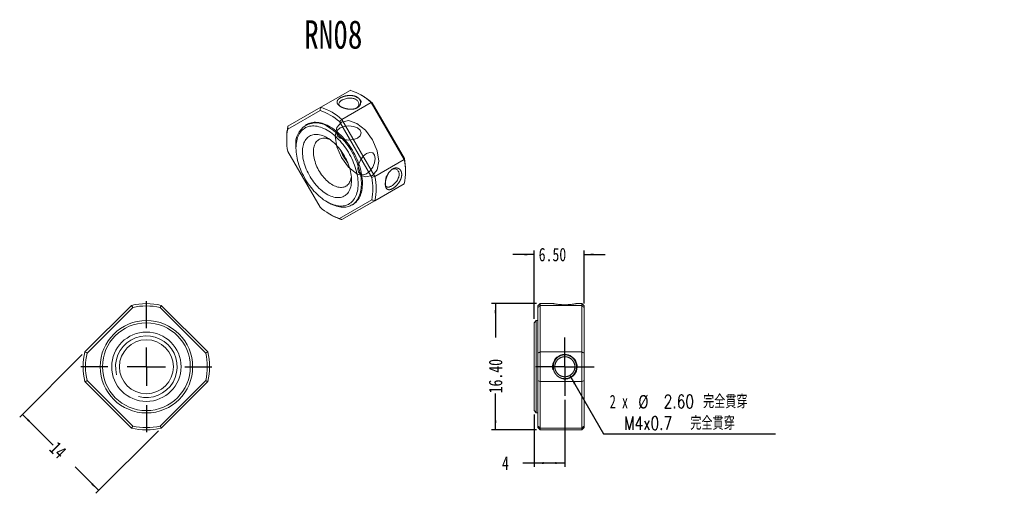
# Model space of a CAD drawing. Header units: millimetres. Extents: x 57 to 312, y 45 to 168.
import ezdxf

# ---------------------------------------------------------------- set-up
doc = ezdxf.new("R2010")
doc.units = ezdxf.units.MM
doc.layers.add('FORMAT', color=7, linetype='Continuous')
doc.styles.add('SLDTEXTSTYLE0', font='TXT', dxfattribs={"width": 0.75})
doc.styles.add('SLDTEXTSTYLE1', font='TXT', dxfattribs={"width": 0.666667})
doc.styles.add('SLDTEXTSTYLE2', font='TXT', dxfattribs={"width": 0.75, "bigfont": 'bigfont'})
doc.dimstyles.new('SLDDIMSTYLE0', dxfattribs={"dimtxt": 3.5, "dimasz": 2.5, "dimexe": 0, "dimexo": 0.0625, "dimgap": 0.875, "dimtad": 0, "dimlfac": 0.5, "dimrnd": 1e-09, "dimzin": 12, "dimdsep": 46, "dimtxsty": 'SLDTEXTSTYLE0', "dimsah": 1, "dimcen": 0.09, "dimadec": 0, "dimazin": 3, "dimtfac": 1, "dimtofl": 0, "dimtmove": 0, "dimatfit": 3, "dimfxl": 1, "dimfrac": 2, "dimtolj": 1, "dimtzin": 12, "dimarcsym": 0})
doc.dimstyles.new('SLDDIMSTYLE1', dxfattribs={"dimtxt": 3.5, "dimasz": 2.5, "dimexe": 0, "dimexo": 0.0625, "dimgap": 0.875, "dimtad": 0, "dimlfac": 0.5, "dimrnd": 1e-09, "dimzin": 4, "dimdsep": 46, "dimtxsty": 'SLDTEXTSTYLE0', "dimsah": 1, "dimcen": 0.09, "dimadec": 0, "dimazin": 1, "dimtfac": 1, "dimtofl": 0, "dimtmove": 0, "dimatfit": 3, "dimfxl": 1, "dimfrac": 2, "dimtolj": 1, "dimtzin": 12, "dimarcsym": 0})
doc.dimstyles.new('SLDDIMSTYLE2', dxfattribs={"dimtxt": 3.5, "dimasz": 2.5, "dimexe": 0, "dimexo": 0.0625, "dimgap": 0.875, "dimtad": 0, "dimlfac": 0.5, "dimrnd": 1e-09, "dimzin": 4, "dimdsep": 46, "dimtxsty": 'SLDTEXTSTYLE0', "dimsah": 1, "dimcen": 0.09, "dimadec": 0, "dimazin": 1, "dimtfac": 1, "dimtmove": 0, "dimatfit": 0, "dimfxl": 1, "dimfrac": 2, "dimtolj": 1, "dimtzin": 12, "dimarcsym": 0})
doc.dimstyles.new('SLDDIMSTYLE3', dxfattribs={"dimtxt": 3.5, "dimasz": 2.5, "dimexe": 0, "dimexo": 0.0625, "dimgap": 0.875, "dimtad": 0, "dimtih": 1, "dimtoh": 1, "dimdec": 0, "dimlfac": 0.5, "dimrnd": 1e-09, "dimzin": 12, "dimdsep": 46, "dimtxsty": 'SLDTEXTSTYLE0', "dimsah": 1, "dimcen": 0, "dimadec": 0, "dimazin": 3, "dimtfac": 1, "dimtofl": 0, "dimtmove": 0, "dimatfit": 3, "dimfxl": 1, "dimfrac": 2, "dimtolj": 1, "dimtzin": 12, "dimarcsym": 0})

# ---------------------------------------------------------------- blocks, each defined once
blk = doc.blocks.new('_D')
at = {"layer": 'FORMAT'}
for p, q in [((72.76, 81.24), (56.52, 65.01)), ((57.23, 65.72), (65.23, 57.72)), ((92.56, 61.44), (76.32, 45.21)), ((77.03, 45.92), (70.9, 52.05))]:
    blk.add_line(p, q, dxfattribs=at)
for points in [[(57.23, 65.72), (58.82, 63.77), (59.18, 64.12)], [(77.03, 45.92), (75.44, 47.86), (75.09, 47.51)]]:
    blk.add_solid(points, dxfattribs=at)
at = {"layer": 'FORMAT', "insert": (66.45, 58.95, -6.3), "char_height": 3.5, "attachment_point": 1, "rotation": 315, "style": 'SLDTEXTSTYLE0'}
blk.add_mtext('14', dxfattribs=at)
blk = doc.blocks.new('SW_CENTERMARKSYMBOL_0')
at = {"layer": 'FORMAT', "color": 0}
for p, q in [((0, 10), (0, 17)), ((0, 0), (0, 5)), ((-10, 0), (-17, 0)), ((0, 0), (-5, 0)), ((0, 0), (0, -5)), ((0, 0), (5, 0)), ((10, 0), (17, 0)), ((0, -10), (0, -17))]:
    blk.add_line(p, q, dxfattribs=at)
blk = doc.blocks.new('_D_1')
at = {"layer": 'FORMAT'}
for p, q in [((190.59, 94.49), (178.99, 94.49)), ((179.99, 94.49), (179.99, 85.66)), ((179.99, 61.69), (179.99, 71.18)), ((190.59, 61.69), (178.99, 61.69))]:
    blk.add_line(p, q, dxfattribs=at)
for points in [[(179.99, 94.49), (179.74, 91.99), (180.24, 91.99)], [(179.99, 61.69), (180.24, 64.19), (179.74, 64.19)]]:
    blk.add_solid(points, dxfattribs=at)
at = {"layer": 'FORMAT', "insert": (178.25, 71.18, 0.1), "char_height": 3.5, "attachment_point": 1, "rotation": 90, "style": 'SLDTEXTSTYLE0'}
blk.add_mtext('16.40', dxfattribs=at)
blk = doc.blocks.new('_D_2')
at = {"layer": 'FORMAT'}
for p, q in [((189.99, 90.49), (189.99, 108.24)), ((202.99, 94.48), (202.99, 108.24)), ((189.99, 107.24), (184.49, 107.24)), ((202.99, 107.24), (208.49, 107.24))]:
    blk.add_line(p, q, dxfattribs=at)
for points in [[(189.99, 107.24), (187.49, 107.49), (187.49, 106.99)], [(202.99, 107.24), (205.49, 106.99), (205.49, 107.49)]]:
    blk.add_solid(points, dxfattribs=at)
at = {"layer": 'FORMAT', "insert": (191.2, 108.98, 0.1), "char_height": 3.5, "attachment_point": 1, "style": 'SLDTEXTSTYLE0'}
blk.add_mtext('6.50', dxfattribs=at)
blk = doc.blocks.new('_D_3')
at = {"layer": 'FORMAT'}
for p, q in [((197.99, 69.49), (197.99, 52.08)), ((189.99, 65.69), (189.99, 52.08)), ((189.99, 53.08), (187.12, 53.08)), ((197.99, 53.08), (189.99, 53.08))]:
    blk.add_line(p, q, dxfattribs=at)
for points in [[(189.99, 53.08), (192.49, 52.83), (192.49, 53.33)], [(197.99, 53.08), (195.49, 53.33), (195.49, 52.83)]]:
    blk.add_solid(points, dxfattribs=at)
at = {"layer": 'FORMAT', "insert": (181.69, 54.81, 0.1), "char_height": 3.5, "attachment_point": 1, "style": 'SLDTEXTSTYLE0'}
blk.add_mtext('4', dxfattribs=at)
blk = doc.blocks.new('_D_4')
at = {"layer": 'FORMAT'}
for p, q in [((199.29, 75.84), (208.04, 60.68)), ((208.04, 60.68), (252.62, 60.68))]:
    blk.add_line(p, q, dxfattribs=at)
blk.add_solid([(199.29, 75.84), (200.32, 73.55), (200.75, 73.8)], dxfattribs=at)
at = {"layer": 'FORMAT', "char_height": 3.5, "attachment_point": 1}
for s, insert, style in [('2 x', (209.63, 70.8, 0.1), 'SLDTEXTSTYLE1'), ('%%c', (217.04, 70.74, 0.1), 'SLDTEXTSTYLE0'), ('2.60 \\M+18AAE\\M+19153\\M+18AD1\\M+190FA', (223.63, 70.8, 0.1), 'SLDTEXTSTYLE2'), ('M4x0.7  \\M+18AAE\\M+19153\\M+18AD1\\M+190FA', (213.37, 65.19, 0.1), 'SLDTEXTSTYLE2')]:
    blk.add_mtext(s, dxfattribs=dict(at, insert=insert, style=style))
blk = doc.blocks.new('SW_CENTERMARKSYMBOL_1')
at = {"layer": 'FORMAT', "color": 0}
for p, q in [((0, 5), (0, 7.6)), ((0, 0), (0, 5)), ((-5, 0), (-7.6, 0)), ((0, 0), (-5, 0)), ((0, 0), (0, -5)), ((0, 0), (5, 0)), ((5, 0), (7.6, 0)), ((0, -5), (0, -7.6))]:
    blk.add_line(p, q, dxfattribs=at)

msp = doc.modelspace()

# ---------------------------------------------------------------- linework, layer by layer
at = {"color": 7, "linetype": 'Continuous', "lineweight": 15}
for p, q in [((134.677, 145.469), (142.314, 149.877)), ((145.469, 148.432), (145.045, 148.677)), ((147.772, 146.726), (140.135, 142.318)), ((156.314, 131.932), (147.772, 146.726)), ((147.982, 146.65), (156.353, 132.151)), ((134.468, 144.655), (126.096, 139.821)), ((126.135, 140.536), (134.677, 145.469)), ((130.982, 141.026), (130.7, 140.862)), ((147.868, 127.252), (139.496, 141.752)), ((140.135, 142.318), (148.677, 127.523)), ((125.81, 137.573), (125.81, 137.083)), ((126.096, 134.014), (134.468, 119.514)), ((128.214, 135.368), (128.214, 134.878)), ((148.677, 127.523), (156.314, 131.932)), ((156.64, 128.592), (156.64, 129.082)), ((147.772, 120.696), (156.314, 125.629)), ((156.314, 125.629), (148.677, 121.22)), ((136.274, 120.917), (136.698, 120.672)), ((139.496, 116.611), (147.868, 121.445)), ((148.677, 121.22), (140.135, 116.287)), ((140.135, 116.287), (147.772, 120.696)), ((142.699, 120.077), (142.982, 120.24)), ((136.98, 117.733), (137.404, 117.488)), ((73.464, 81.948), (85.544, 94.027)), ((85.848, 93.483), (74.009, 81.644)), ((104.798, 81.644), (92.959, 93.483)), ((93.263, 94.027), (105.343, 81.948)), ((191.586, 94.488), (190.986, 93.888)), ((190.986, 93.483), (190.986, 93.888)), ((190.986, 81.644), (190.986, 93.483)), ((194.975, 94.488), (191.586, 94.488)), ((191.586, 94.488), (191.586, 94.027)), ((191.586, 94.027), (191.586, 81.948)), ((202.386, 94.027), (191.586, 94.027)), ((202.386, 94.488), (200.997, 94.488)), ((202.986, 93.888), (202.386, 94.488)), ((202.386, 94.027), (202.386, 94.488)), ((202.386, 81.948), (202.386, 94.027)), ((202.986, 93.888), (202.986, 93.483)), ((202.986, 93.483), (202.986, 81.644)), ((190.586, 90.088), (189.986, 89.488)), ((189.986, 66.688), (189.986, 89.488)), ((190.986, 90.088), (190.586, 90.088)), ((190.586, 90.088), (190.586, 66.088)), ((191.586, 81.948), (191.586, 74.228)), ((191.586, 81.948), (202.386, 81.948)), ((202.386, 74.228), (202.386, 81.948)), ((190.986, 74.532), (190.986, 81.644)), ((202.986, 81.644), (202.986, 74.532)), ((85.544, 62.149), (73.464, 74.228)), ((74.009, 74.532), (85.848, 62.693)), ((92.959, 62.693), (104.798, 74.532)), ((105.343, 74.228), (93.263, 62.149)), ((190.986, 62.693), (190.986, 74.532)), ((202.386, 74.228), (191.586, 74.228)), ((191.586, 74.228), (191.586, 62.149)), ((202.386, 62.149), (202.386, 74.228)), ((202.986, 74.532), (202.986, 62.693)), ((189.986, 66.688), (190.586, 66.088)), ((190.586, 66.088), (190.986, 66.088)), ((190.986, 62.288), (190.986, 62.693)), ((190.986, 62.288), (191.586, 61.688)), ((191.586, 62.149), (202.386, 62.149)), ((191.586, 62.149), (191.586, 61.688)), ((191.586, 61.688), (202.386, 61.688)), ((202.386, 61.688), (202.986, 62.288)), ((202.386, 61.688), (202.386, 62.149)), ((202.986, 62.693), (202.986, 62.288))]:
    msp.add_line(p, q, dxfattribs=at)
at = {"color": 7, "linetype": 'Continuous', "lineweight": 15, "flags": 128}
for points in [[(136.275, 139.533), (135.838, 139.772), (135.403, 139.982), (134.971, 140.164), (134.542, 140.316), (134.118, 140.439), (133.701, 140.532), (133.291, 140.595), (132.89, 140.627), (132.499, 140.629), (132.119, 140.6), (131.751, 140.541), (131.397, 140.452), (131.056, 140.332), (130.731, 140.183), (130.423, 140.005), (130.131, 139.798), (129.858, 139.563), (129.603, 139.3), (129.368, 139.011), (129.153, 138.697), (128.959, 138.357), (128.786, 137.993), (128.636, 137.607), (128.508, 137.199), (128.402, 136.771), (128.32, 136.323), (128.261, 135.858), (128.226, 135.376), (128.214, 134.878), (128.226, 134.368), (128.261, 133.845), (128.32, 133.311), (128.402, 132.769), (128.508, 132.218), (128.636, 131.663), (128.786, 131.102), (128.959, 130.54), (129.153, 129.976), (129.368, 129.413), (129.603, 128.853), (129.858, 128.296), (130.131, 127.745), (130.423, 127.202), (130.731, 126.667), (131.056, 126.143), (131.397, 125.631), (131.751, 125.132), (132.119, 124.648), (132.499, 124.18), (132.89, 123.731), (133.291, 123.3), (133.701, 122.889), (134.118, 122.501), (134.542, 122.134), (134.971, 121.792), (135.403, 121.474), (135.838, 121.182), (136.275, 120.916), (136.711, 120.678), (137.146, 120.468), (137.579, 120.286), (138.008, 120.134), (138.431, 120.011), (138.849, 119.918), (139.259, 119.855), (139.66, 119.823), (140.051, 119.821), (140.431, 119.85), (140.799, 119.909), (141.153, 119.998), (141.493, 120.118), (141.818, 120.267), (142.127, 120.445), (142.419, 120.652), (142.692, 120.887), (142.947, 121.149), (143.182, 121.438), (143.397, 121.753), (143.591, 122.093), (143.763, 122.456), (143.914, 122.843), (144.042, 123.251), (144.147, 123.679), (144.23, 124.127), (144.289, 124.592), (144.324, 125.074), (144.336, 125.571), (144.324, 126.082), (144.289, 126.605), (144.23, 127.139), (144.147, 127.681), (144.042, 128.231), (143.914, 128.787), (143.763, 129.347), (143.591, 129.91), (143.397, 130.474), (143.182, 131.037), (142.947, 131.597), (142.692, 132.154), (142.419, 132.704), (142.127, 133.248), (141.818, 133.783), (141.493, 134.307), (141.153, 134.819), (140.799, 135.318), (140.431, 135.802), (140.051, 136.269), (139.66, 136.719), (139.259, 137.15), (138.849, 137.56), (138.431, 137.949), (138.008, 138.315), (137.579, 138.658), (137.146, 138.976), (136.711, 139.268), (136.275, 139.533)], [(142.982, 120.24), (143.021, 120.264), (143.328, 120.465), (143.616, 120.694), (143.886, 120.951), (144.137, 121.235), (144.368, 121.545), (144.578, 121.881), (144.767, 122.24), (144.934, 122.624), (145.079, 123.029), (145.202, 123.456), (145.301, 123.903), (145.378, 124.368), (145.431, 124.851), (145.461, 125.351), (145.467, 125.864), (145.449, 126.392), (145.407, 126.93), (145.343, 127.48), (145.255, 128.038), (145.143, 128.603), (145.009, 129.174), (144.853, 129.749), (144.675, 130.327), (144.475, 130.905), (144.255, 131.482), (144.014, 132.058), (143.753, 132.629), (143.474, 133.195), (143.177, 133.753), (142.862, 134.303), (142.531, 134.843), (142.184, 135.371), (141.823, 135.885), (141.449, 136.385), (141.062, 136.869), (140.664, 137.336), (140.255, 137.784), (139.837, 138.212), (139.412, 138.619), (138.979, 139.003), (138.541, 139.365), (138.099, 139.702), (137.653, 140.013), (137.206, 140.299), (136.758, 140.557), (136.311, 140.788), (135.865, 140.991), (135.423, 141.165), (134.985, 141.309), (134.552, 141.424), (134.127, 141.508), (133.709, 141.563), (133.3, 141.587), (132.902, 141.58), (132.515, 141.543), (132.141, 141.475), (131.78, 141.377), (131.433, 141.249), (131.102, 141.092), (130.982, 141.026)], [(136.275, 137.574), (136.663, 137.336), (137.049, 137.072), (137.433, 136.782), (137.812, 136.468), (138.186, 136.131), (138.553, 135.772), (138.911, 135.392), (139.259, 134.993), (139.596, 134.577), (139.921, 134.144), (140.232, 133.696), (140.528, 133.236), (140.809, 132.764), (141.073, 132.283), (141.319, 131.794), (141.546, 131.3), (141.754, 130.801), (141.941, 130.3), (142.107, 129.799), (142.251, 129.3), (142.374, 128.804), (142.473, 128.313), (142.55, 127.83), (142.603, 127.355), (142.632, 126.891), (142.638, 126.439), (142.62, 126.002), (142.579, 125.58), (142.514, 125.176), (142.426, 124.79), (142.315, 124.424), (142.182, 124.08), (142.027, 123.759), (141.85, 123.462), (141.652, 123.19), (141.435, 122.945), (141.198, 122.726), (140.943, 122.535), (140.671, 122.373), (140.382, 122.24), (140.078, 122.137), (139.76, 122.064), (139.429, 122.021), (139.086, 122.009), (138.733, 122.027), (138.37, 122.076), (138, 122.155), (137.623, 122.264), (137.242, 122.403), (136.856, 122.571), (136.469, 122.767), (136.081, 122.991), (135.693, 123.242), (135.308, 123.519), (134.926, 123.821), (134.55, 124.147), (134.18, 124.495), (133.817, 124.865), (133.464, 125.255), (133.121, 125.663), (132.79, 126.088), (132.472, 126.528), (132.168, 126.982), (131.879, 127.449), (131.607, 127.925), (131.352, 128.41), (131.115, 128.902), (130.897, 129.399), (130.7, 129.899), (130.523, 130.4), (130.368, 130.9), (130.235, 131.398), (130.124, 131.892), (130.036, 132.379), (129.971, 132.859), (129.929, 133.328), (129.912, 133.786), (129.918, 134.231), (129.947, 134.661), (130, 135.074), (130.077, 135.469), (130.176, 135.845), (130.298, 136.2), (130.443, 136.533), (130.609, 136.842), (130.796, 137.127), (131.004, 137.386), (131.231, 137.618), (131.477, 137.823), (131.741, 137.999), (132.021, 138.147), (132.318, 138.265), (132.629, 138.353), (132.954, 138.411), (133.291, 138.438), (133.639, 138.435), (133.997, 138.402), (134.364, 138.338), (134.737, 138.244), (135.117, 138.12), (135.5, 137.966), (135.887, 137.784), (136.275, 137.574)], [(136.699, 140.268), (137.147, 139.996), (137.594, 139.697), (138.038, 139.373), (138.478, 139.024), (138.913, 138.651), (139.343, 138.255), (139.764, 137.837), (140.178, 137.399), (140.581, 136.942), (140.974, 136.466), (141.355, 135.974), (141.723, 135.466), (142.077, 134.945), (142.416, 134.411), (142.739, 133.866), (143.045, 133.312), (143.333, 132.749), (143.603, 132.181), (143.854, 131.607), (144.085, 131.031), (144.295, 130.452), (144.484, 129.874), (144.651, 129.298), (144.796, 128.725), (144.919, 128.156), (145.019, 127.595), (145.095, 127.041), (145.148, 126.496), (145.178, 125.963), (145.184, 125.442), (145.166, 124.936), (145.125, 124.445), (145.06, 123.97), (144.972, 123.514), (144.861, 123.077), (144.727, 122.661), (144.57, 122.266), (144.392, 121.894), (144.192, 121.546), (143.972, 121.224), (143.731, 120.926), (143.471, 120.656), (143.191, 120.413), (142.894, 120.197), (142.579, 120.011), (142.248, 119.854), (141.902, 119.726), (141.541, 119.628), (141.166, 119.56), (140.779, 119.523), (140.381, 119.516), (139.972, 119.54), (139.554, 119.594), (139.129, 119.679), (138.696, 119.794), (138.258, 119.938), (137.816, 120.112), (137.37, 120.314), (136.923, 120.545), (136.698, 120.672)], [(137.027, 137.088), (136.755, 137.194), (136.422, 137.298), (136.095, 137.373), (135.775, 137.417), (135.465, 137.432), (135.165, 137.415), (134.877, 137.368), (134.603, 137.292), (134.343, 137.185), (134.1, 137.049), (133.873, 136.885), (133.665, 136.692), (133.475, 136.473), (133.306, 136.228), (133.158, 135.958), (133.031, 135.664), (132.927, 135.349), (132.845, 135.013), (132.786, 134.658), (132.751, 134.286), (132.739, 133.899)], [(132.739, 133.899), (132.751, 133.498), (132.786, 133.085), (132.845, 132.662), (132.927, 132.232), (133.031, 131.796), (133.158, 131.356), (133.306, 130.915), (133.475, 130.475), (133.665, 130.037), (133.873, 129.604), (134.1, 129.178), (134.343, 128.76), (134.603, 128.354), (134.877, 127.96), (135.165, 127.582), (135.465, 127.219), (135.775, 126.875), (136.095, 126.551), (136.422, 126.248), (136.755, 125.968), (137.092, 125.712), (137.433, 125.481), (137.775, 125.277), (138.116, 125.1), (138.455, 124.952), (138.791, 124.833), (139.121, 124.743), (139.444, 124.684), (139.759, 124.654), (140.065, 124.655), (140.359, 124.687), (140.64, 124.749), (140.907, 124.841), (141.159, 124.962), (141.394, 125.112), (141.612, 125.291), (141.811, 125.497), (141.99, 125.729), (142.149, 125.987), (142.286, 126.269), (142.402, 126.573), (142.495, 126.899), (142.565, 127.245), (142.594, 127.445)]]:
    msp.add_lwpolyline(points, dxfattribs=at)
at = {"color": 7, "linetype": 'Continuous', "lineweight": 0, "flags": 128}
for points in [[(144.053, 141.247), (141.888, 142), (140.053, 141.643), (138.827, 140.232), (138.396, 137.981), (138.827, 135.232), (140.053, 132.405), (141.888, 129.93), (144.053, 128.183), (146.218, 127.43), (148.053, 127.787), (149.279, 129.198), (149.71, 131.449), (149.279, 134.198), (148.053, 137.025), (146.218, 139.501), (144.053, 141.247)], [(144.194, 140.104), (143.156, 140.504), (141.932, 140.645), (140.707, 140.504), (139.669, 140.104), (138.975, 139.504), (138.732, 138.797), (138.975, 138.09), (139.669, 137.491), (140.707, 137.091), (141.932, 136.95), (143.156, 137.091), (144.194, 137.491), (144.888, 138.09), (145.132, 138.797), (144.888, 139.504), (144.194, 140.104)], [(148.79, 132.144), (148.618, 133.044), (148.127, 133.609), (147.393, 133.751), (146.527, 133.45), (145.661, 132.752), (144.927, 131.761), (144.437, 130.631), (144.265, 129.531), (144.437, 128.631), (144.927, 128.066), (145.661, 127.924), (146.527, 128.225), (147.393, 128.923), (148.127, 129.914), (148.618, 131.044), (148.79, 132.144)]]:
    msp.add_lwpolyline(points, dxfattribs=at)
at = {"color": 7, "linetype": 'Continuous', "lineweight": 15}
for radius in [12, 11.4, 9, 7]:
    msp.add_circle((89.403, 78.088), radius, dxfattribs=at)
for centre, radius, start, end in [((137.531, 135.289), 15.353, 48.15793, 71.84745), ((136.695, 133.394), 17.411, 49.58862, 59.73733), ((129.758, 130.689), 14.738, 48.64219, 71.36319), ((129.894, 130.88), 15.353, 48.15793, 71.84745), ((138.558, 137.671), 12.749, 167.01303, 180.44253), ((133.403, 136.18), 5.252, 51.11774, 188.89301), ((140.675, 136.917), 14.865, 168.7364, 191.2636), ((150.889, 138.662), 11.936, 201.04244, 218.95219), ((141.284, 128.78), 15.356, 348.15715, 11.84285), ((139.355, 129.016), 17.285, 0.21996, 10.45058), ((133.289, 124.349), 14.865, 348.7364, 11.2636), ((133.648, 124.371), 15.356, 348.15715, 11.84285), ((144.206, 130.577), 14.738, 228.64219, 251.36319), ((143.955, 128.683), 12.971, 239.66777, 252.87505), ((89.403, 78.088), 16.4, 76.38815, 103.61185), ((89.403, 78.088), 15.8, 76.99425, 103.00575), ((89.403, 78.088), 16.4, 166.38815, 193.61185), ((89.403, 78.088), 16.4, 346.38815, 13.61185), ((89.403, 78.088), 15.8, 166.99425, 193.00575), ((89.403, 78.088), 15.8, 346.99425, 13.00575), ((89.403, 78.088), 16.4, 256.38815, 283.61185), ((89.403, 78.088), 15.8, 256.99425, 283.00575)]:
    msp.add_arc(centre, radius, start, end, dxfattribs=at)
at = {"color": 7, "linetype": 'Continuous', "lineweight": 0}
for centre, radius in [((89.403, 78.088), 8), ((197.986, 78.088), 3.2)]:
    msp.add_arc(centre, radius, 255, 195, dxfattribs=at)
at = {"color": 7, "linetype": 'Continuous', "lineweight": 15}
for points, knots in [([(143.444, 148.408), (144.083, 148.129), (144.595, 147.742), (144.917, 147.26), (145.041, 146.651), (144.873, 145.942), (144.254, 145.394), (143.527, 145.082), (142.782, 144.957), (141.98, 144.977), (141.174, 145.1), (140.42, 145.334), (139.779, 145.647), (139.266, 145.999), (138.945, 146.388), (138.823, 146.852), (138.991, 147.385), (139.611, 147.869), (140.337, 148.216), (141.084, 148.436), (141.886, 148.546), (142.691, 148.548), (143.444, 148.408), (144.083, 148.129), (144.595, 147.742)], [-0.1263018, -0.0838358, -0.0427072, 0, 0.0428046, 0.0839907, 0.1264534, 0.1885285, 0.2497704, 0.2910956, 0.331292, 0.3735486, 0.4160419, 0.4572742, 0.5001574, 0.5428639, 0.5839998, 0.6264804, 0.6886306, 0.7498454, 0.7911691, 0.8313908, 0.8736982, 0.9161642, 0.9572928, 1, 1.0428046, 1.0839907, 1.1264534]), ([(143.77, 147.519), (143.667, 147.572), (143.446, 147.684), (143.029, 147.8), (142.516, 147.868), (141.932, 147.855), (141.347, 147.764), (140.832, 147.622), (140.419, 147.458), (140.087, 147.286), (139.803, 147.103), (139.559, 146.888), (139.377, 146.628), (139.31, 146.342), (139.368, 146.063), (139.503, 145.889), (139.564, 145.811)], [0, 0, 0, 0, 0.05754456, 0.12375179, 0.19867332, 0.28234053, 0.36670044, 0.44189872, 0.50796464, 0.56494856, 0.6219701, 0.68804997, 0.76323894, 0.84756664, 0.93131628, 1, 1, 1, 1]), ([(143.944, 145.283), (143.976, 145.305), (144.113, 145.398), (144.302, 145.617), (144.487, 145.949), (144.555, 146.339), (144.488, 146.728), (144.307, 147.061), (144.066, 147.327), (143.864, 147.458), (143.77, 147.519)], [0, 0, 0, 0, 0.0376625, 0.1626838, 0.3049988, 0.464663, 0.6233243, 0.7653887, 0.8909149, 1, 1, 1, 1]), ([(151.431, 124.931), (151.382, 125.552), (151.432, 126.263), (151.608, 127.033), (151.948, 127.909), (152.493, 128.837), (153.222, 129.448), (153.886, 129.724), (154.449, 129.744), (154.946, 129.547), (155.35, 129.192), (155.605, 128.671), (155.684, 128.033), (155.606, 127.339), (155.349, 126.617), (154.883, 125.812), (154.184, 124.973), (153.399, 124.394), (152.766, 124.101), (152.285, 124.034), (151.901, 124.166), (151.606, 124.458), (151.431, 124.931), (151.382, 125.552), (151.432, 126.263)], [-0.1263018, -0.0838358, -0.0427072, 0, 0.0428046, 0.0839907, 0.1264534, 0.1885285, 0.2497704, 0.2910956, 0.331292, 0.3735486, 0.4160419, 0.4572742, 0.5001574, 0.5428639, 0.5839998, 0.6264804, 0.6886306, 0.7498454, 0.7911691, 0.8313908, 0.8736982, 0.9161642, 0.9572928, 1, 1.0428046, 1.0839907, 1.1264534]), ([(151.417, 125.282), (151.454, 125.19), (151.537, 124.986), (151.749, 124.796), (152.029, 124.71), (152.345, 124.737), (152.654, 124.841), (152.954, 124.994), (153.269, 125.195), (153.618, 125.471), (153.998, 125.846), (154.37, 126.307), (154.673, 126.806), (154.872, 127.285), (154.977, 127.703), (155.01, 128.071), (154.978, 128.419), (154.873, 128.763), (154.673, 129.086), (154.371, 129.339), (153.999, 129.476), (153.619, 129.481), (153.335, 129.427), (153.185, 129.355), (153.151, 129.338)], [0, 0, 0, 0, 0.0448194, 0.0995673, 0.1547685, 0.2039747, 0.2472052, 0.2844928, 0.321805, 0.3650446, 0.4142448, 0.4694249, 0.5242267, 0.5732766, 0.6165948, 0.6542147, 0.6919971, 0.7354441, 0.7845895, 0.8394541, 0.8945913, 0.9437563, 0.9869685, 1, 1, 1, 1]), ([(200.997, 94.488), (200.987, 94.486), (200.967, 94.481), (200.794, 94.447), (200.513, 94.398), (200.128, 94.34), (199.67, 94.28), (199.15, 94.23), (198.582, 94.197), (197.986, 94.187), (197.39, 94.197), (196.822, 94.23), (196.302, 94.28), (195.844, 94.34), (195.458, 94.398), (195.177, 94.447), (195.004, 94.481), (194.985, 94.486), (194.975, 94.488)], [0, 0, 0, 0, 0.0646626, 0.1267174, 0.188574, 0.2526641, 0.3164432, 0.3771701, 0.4374737, 0.500037, 0.5624292, 0.6226632, 0.683438, 0.7473836, 0.8115184, 0.873432, 0.9355717, 1, 1, 1, 1]), ([(195.033, 77.274), (194.944, 78.089), (195.035, 78.904), (195.34, 79.665), (195.91, 80.41), (196.79, 81.052), (197.86, 81.246), (198.777, 81.136), (199.516, 80.82), (200.138, 80.308), (200.633, 79.664), (200.937, 78.902), (201.028, 78.086), (200.938, 77.27), (200.632, 76.51), (200.061, 75.766), (199.181, 75.124), (198.111, 74.93), (197.193, 75.041), (196.454, 75.358), (195.832, 75.87), (195.338, 76.513), (195.033, 77.274), (194.944, 78.089), (195.035, 78.904)], [-0.1263018, -0.0838358, -0.0427072, 0, 0.0428046, 0.0839907, 0.1264534, 0.1885285, 0.2497704, 0.2910956, 0.331292, 0.3735486, 0.4160419, 0.4572742, 0.5001574, 0.5428639, 0.5839998, 0.6264804, 0.6886306, 0.7498454, 0.7911691, 0.8313908, 0.8736982, 0.9161642, 0.9572928, 1, 1.0428046, 1.0839907, 1.1264534]), ([(195.432, 78.695), (195.365, 78.088), (195.432, 77.481), (195.667, 76.837), (196.119, 76.221), (196.735, 75.768), (197.381, 75.534), (198.092, 75.456), (198.962, 75.605), (199.782, 76.124), (200.303, 76.834), (200.539, 77.479), (200.619, 78.194), (200.469, 79.067), (199.946, 79.888), (199.235, 80.408), (198.59, 80.643), (197.879, 80.72), (197.009, 80.571), (196.189, 80.052), (195.668, 79.341), (195.432, 78.695), (195.365, 78.088), (195.432, 77.481)], [-0.1252511, -0.0766364, -0.0348976, 0, 0.0348525, 0.0765297, 0.1250666, 0.1739704, 0.2156876, 0.2502507, 0.3046455, 0.3749677, 0.4235487, 0.465235, 0.5000609, 0.5549098, 0.6249853, 0.673835, 0.7155254, 0.7500893, 0.8044333, 0.8747489, 0.9233636, 0.9651024, 1, 1.0348525, 1.0765297, 1.1250666])]:
    msp.add_open_spline(points, degree=3, knots=knots, dxfattribs=at)
for points in [[(147.772, 146.726), (147.842, 146.701), (147.912, 146.676), (147.982, 146.65)], [(134.677, 145.469), (134.608, 145.197), (134.538, 144.926), (134.468, 144.655)], [(126.135, 140.536), (126.122, 140.297), (126.109, 140.059), (126.096, 139.821)], [(140.135, 142.318), (139.922, 142.13), (139.709, 141.941), (139.496, 141.752)], [(156.314, 131.932), (156.327, 132.004), (156.34, 132.077), (156.353, 132.151)], [(148.677, 127.523), (148.407, 127.432), (148.138, 127.342), (147.868, 127.252)], [(148.677, 121.22), (148.407, 121.295), (148.138, 121.37), (147.868, 121.445)], [(139.496, 116.611), (139.709, 116.503), (139.922, 116.395), (140.135, 116.287)], [(85.544, 94.027), (85.645, 93.846), (85.747, 93.665), (85.848, 93.483)], [(93.263, 94.027), (93.161, 93.846), (93.06, 93.665), (92.959, 93.483)], [(191.586, 94.027), (191.386, 93.846), (191.186, 93.665), (190.986, 93.483)], [(202.386, 94.027), (202.586, 93.846), (202.786, 93.665), (202.986, 93.483)], [(73.464, 81.948), (73.645, 81.846), (73.827, 81.745), (74.009, 81.644)], [(105.343, 81.948), (105.161, 81.846), (104.98, 81.745), (104.798, 81.644)], [(191.586, 81.948), (191.386, 81.846), (191.186, 81.745), (190.986, 81.644)], [(202.386, 81.948), (202.586, 81.846), (202.786, 81.745), (202.986, 81.644)], [(73.464, 74.228), (73.645, 74.33), (73.827, 74.431), (74.009, 74.532)], [(105.343, 74.228), (105.161, 74.33), (104.98, 74.431), (104.798, 74.532)], [(191.586, 74.228), (191.386, 74.33), (191.186, 74.431), (190.986, 74.532)], [(202.986, 74.532), (202.786, 74.431), (202.586, 74.33), (202.386, 74.228)], [(85.544, 62.149), (85.645, 62.33), (85.747, 62.511), (85.848, 62.693)], [(92.959, 62.693), (93.06, 62.511), (93.161, 62.33), (93.263, 62.149)], [(190.986, 62.693), (191.186, 62.511), (191.386, 62.33), (191.586, 62.149)], [(202.386, 62.149), (202.586, 62.33), (202.786, 62.511), (202.986, 62.693)]]:
    msp.add_open_spline(points, degree=3, dxfattribs=at)

# ---------------------------------------------------------------- block references
at = {"layer": 'FORMAT'}
for name, p in [('SW_CENTERMARKSYMBOL_0', (89.403, 78.088)), ('SW_CENTERMARKSYMBOL_1', (197.986, 78.088))]:
    msp.add_blockref(name, p, dxfattribs=at)

# ---------------------------------------------------------------- texts
at = {"layer": 'FORMAT', "insert": (130.343, 168.098), "char_height": 7.4083, "attachment_point": 1, "style": 'SLDTEXTSTYLE0'}
msp.add_mtext('RN08', dxfattribs=at)

# ---------------------------------------------------------------- dimensions: what is measured, and where the dimension line sits
at = {"layer": 'FORMAT'}
for base, p1, p2, dimstyle, picture, middle in [((189.986, 107.245), (202.986, 93.483), (189.986, 89.488), 'SLDDIMSTYLE2', '_D_2', (197.15, 107.245)), ((197.986, 53.081), (189.986, 66.688), (197.986, 70.488), 'SLDDIMSTYLE0', '_D_3', (184.4, 53.081))]:
    dim = msp.add_linear_dim(base=base, p1=p1, p2=p2, dimstyle=dimstyle, dxfattribs=at)
    dim.commit()
    dim.dimension.update_dxf_attribs({"geometry": picture, "text_midpoint": middle, "dimtype": 160})
for base, p1, p2, angle, dimstyle, picture, middle in [((179.986, 61.688), (191.586, 94.488), (191.586, 61.688), 90, 'SLDDIMSTYLE1', '_D_1', (179.986, 78.424)), ((77.031, 45.917), (73.464, 81.948), (93.263, 62.149), 315, 'SLDDIMSTYLE0', '_D', (68.062, 54.886))]:
    dim = msp.add_linear_dim(base=base, p1=p1, p2=p2, angle=angle, dimstyle=dimstyle, dxfattribs=at)
    dim.commit()
    dim.dimension.update_dxf_attribs({"geometry": picture, "text_midpoint": middle, "dimtype": 160})
dim = msp.add_diameter_dim_2p(p1=(196.686, 80.34), p2=(199.286, 75.836), text='<> x %%c 2.60 完全貫穿\\PM4x0.7  完全貫穿\\P', dimstyle='SLDDIMSTYLE3', override={"dimpost": '<>'}, dxfattribs=at)
dim.commit()
dim.dimension.update_dxf_attribs({"geometry": '_D_4', "text_midpoint": (231.124, 66.259), "dimtype": 163})

doc.saveas('drawing.dxf')
